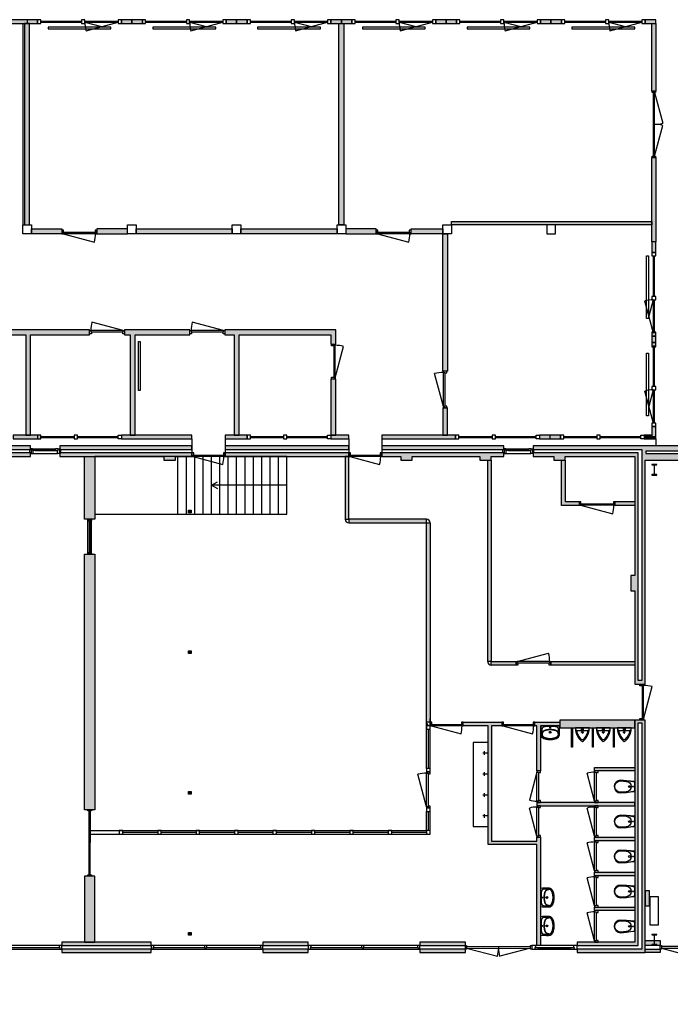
# Model space of a CAD drawing. Header units: millimetres. Extents: x 13543 to 67098, y 53113 to 81493.
# Tile 2 of 3: x 36751 to 55382, y 53113 to 81293. Entities that reach past the tile are written whole.
import ezdxf

# ---------------------------------------------------------------- set-up
doc = ezdxf.new("R2010")
doc.units = ezdxf.units.MM
doc.header["$LTSCALE"] = 100
for name, color, linetype in [('AA21----_BUITENWAND', 252, 'Continuous'), ('AA22----_BINNENWAND', 254, 'Continuous'), ('AL21----_BUITENWAND', 3, 'Continuous'), ('AL22----_BINNENWAND', 2, 'Continuous'), ('AL24----_TRAPPEN', 7, 'Continuous'), ('AL28----_KONSTRUKTIE', 3, 'Continuous'), ('AL31----_BUITENKOZIJNEN', 1, 'Continuous'), ('AL32----_BINNENKOZIJNEN', 1, 'Continuous'), ('AL51----_RADIATOREN', 8, 'Continuous'), ('AL74----_SANITAIR', 7, 'Continuous')]:
    doc.layers.add(name, color=color, linetype=linetype)

# ---------------------------------------------------------------- blocks, each defined once
blk = doc.blocks.new('IPE 300')
at = {"layer": 'AL28----_KONSTRUKTIE'}
h = blk.add_hatch(color=7, dxfattribs=at)
h.dxf.hatch_style = 1
h.paths.add_polyline_path([(75, -150), (75, -139.3), (18.55, -139.3, -0.41421356), (3.55, -124.3), (3.55, 124.3, -0.41421356), (18.55, 139.3), (75, 139.3), (75, 150), (-75, 150), (-75, 139.3), (-18.55, 139.3, -0.41421356), (-3.55, 124.3), (-3.55, -124.3, -0.41421356), (-18.55, -139.3), (-75, -139.3), (-75, -150)])
blk.add_lwpolyline([(-75, 150), (-75, 139.3), (-18.55, 139.3, -0.41421356), (-3.55, 124.3), (-3.55, -124.3, -0.41421356), (-18.55, -139.3), (-75, -139.3), (-75, -150), (75, -150), (75, -139.3), (18.55, -139.3, -0.41421356), (3.55, -124.3), (3.55, 124.3, -0.41421356), (18.55, 139.3), (75, 139.3), (75, 150)], format="xyb", close=True, dxfattribs=at)
blk = doc.blocks.new('*U3')
at = {"layer": 'AL31----_BUITENKOZIJNEN'}
for points in [[(-1900, 50), (-1865, 50), (-1865, -50), (-1900, -50)], [(-1865, 21), (-1865, -21), (-35, -21), (-35, 19)], [(-35, 50), (0, 50), (0, -50), (-35, -50)]]:
    blk.add_lwpolyline(points, close=True, dxfattribs=at)
for points in [[(-950, 21), (-950, -21)], [(-1865, -21), (-981, -257)], [(-35, -19), (-918, -257)]]:
    blk.add_lwpolyline(points, dxfattribs=at)
for centre, start, end in [((-1865, -21), 345.0001, 0.0004), ((-35, -19), 180.1293, 195.1295)]:
    blk.add_arc(centre, 915, start, end, dxfattribs=at)
blk = doc.blocks.new('*U2')
at = {"layer": 'AL31----_BUITENKOZIJNEN'}
for points in [[(-1900, 50), (-1865, 50), (-1865, -50), (-1900, -50)], [(-1865, 21), (-1865, -21), (-35, -21), (-35, 19)], [(-35, 50), (0, 50), (0, -50), (-35, -50)]]:
    blk.add_lwpolyline(points, close=True, dxfattribs=at)
for points in [[(-1865, 21), (-981, 257)], [(-950, 21), (-950, -21)], [(-35, 19), (-918, 257)]]:
    blk.add_lwpolyline(points, dxfattribs=at)
for centre, start, end in [((-1865, 21), 359.9996, 14.9999), ((-35, 19), 164.8705, 179.8707)]:
    blk.add_arc(centre, 915, start, end, dxfattribs=at)
blk = doc.blocks.new('*U5')
at = {"layer": 'AL31----_BUITENKOZIJNEN'}
for points in [[(-2000, 50), (-1965, 50), (-1965, -50), (-2000, -50)], [(-1965, 21), (-1965, -21), (-35, -21), (-35, 21)], [(-35, 50), (0, 50), (0, -50), (-35, -50)]]:
    blk.add_lwpolyline(points, close=True, dxfattribs=at)
for points in [[(-1000, 21), (-1000, -21)], [(-1965, -21), (-1033, -270)], [(-35, -21), (-967, -270)]]:
    blk.add_lwpolyline(points, dxfattribs=at)
for centre, start, end in [((-1965, -21), 345, 0.0007), ((-35, -21), 179.9993, 195)]:
    blk.add_arc(centre, 965, start, end, dxfattribs=at)
blk = doc.blocks.new('*U9')
at = {"layer": 'AL32----_BINNENKOZIJNEN'}
blk.add_lwpolyline([(-35, 50), (-962, 298)], dxfattribs=at)
for points in [[(-1030, 50), (-995, 50), (-995, 9), (-980, 9), (-980, -50), (-1030, -50)], [(-995, 9), (-35, 9), (-35, 50), (-995, 50)], [(-50, -50), (-50, 9), (-35, 9), (-35, 50), (0, 50), (0, -50)]]:
    blk.add_lwpolyline(points, close=True, dxfattribs=at)
blk.add_arc((-35, 50), 960, 165, 180, dxfattribs=at)
blk = doc.blocks.new('*U25')
at = {"layer": 'AL32----_BINNENKOZIJNEN'}
for points in [[(-1000, -50), (-965, -50), (-965, -9), (-950, -9), (-950, 50), (-1000, 50)], [(-50, 50), (-50, -9), (-35, -9), (-35, -50), (0, -50), (0, 50)], [(-965, -9), (-35, -9), (-35, -50), (-965, -50)]]:
    blk.add_lwpolyline(points, close=True, dxfattribs=at)
blk.add_lwpolyline([(-965, -50), (-67, -291)], dxfattribs=at)
blk.add_arc((-965, -50), 930, 345, 0, dxfattribs=at)
blk = doc.blocks.new('*U23')
at = {"layer": 'AL32----_BINNENKOZIJNEN'}
blk.add_lwpolyline([(-35, 50), (-933, 291)], dxfattribs=at)
for points in [[(-1000, 50), (-965, 50), (-965, 9), (-950, 9), (-950, -50), (-1000, -50)], [(-965, 9), (-35, 9), (-35, 50), (-965, 50)], [(-50, -50), (-50, 9), (-35, 9), (-35, 50), (0, 50), (0, -50)]]:
    blk.add_lwpolyline(points, close=True, dxfattribs=at)
blk.add_arc((-35, 50), 930, 165, 180, dxfattribs=at)
blk = doc.blocks.new('*U24')
at = {"layer": 'AL32----_BINNENKOZIJNEN'}
blk.add_lwpolyline([(-965, 50), (-67, 291)], dxfattribs=at)
for points in [[(-1000, 50), (-965, 50), (-965, 9), (-950, 9), (-950, -50), (-1000, -50)], [(-965, 9), (-35, 9), (-35, 50), (-965, 50)], [(-50, -50), (-50, 9), (-35, 9), (-35, 50), (0, 50), (0, -50)]]:
    blk.add_lwpolyline(points, close=True, dxfattribs=at)
blk.add_arc((-965, 50), 930, 0, 15, dxfattribs=at)
blk = doc.blocks.new('*U21')
at = {"layer": 'AL32----_BINNENKOZIJNEN'}
for points in [[(-1050, -50), (-1015, -50), (-1015, -9), (-1000, -9), (-1000, 50), (-1050, 50)], [(-50, 50), (-50, -9), (-35, -9), (-35, -50), (0, -50), (0, 50)], [(-1015, -9), (-35, -9), (-35, -50), (-1015, -50)]]:
    blk.add_lwpolyline(points, close=True, dxfattribs=at)
blk.add_lwpolyline([(-35, -50), (-982, -304)], dxfattribs=at)
blk.add_arc((-35, -50), 980, 179.9962, 195, dxfattribs=at)
blk = doc.blocks.new('*U26')
at = {"layer": 'AL32----_BINNENKOZIJNEN'}
for points in [[(-1000, -50), (-965, -50), (-965, -9), (-950, -9), (-950, 50), (-1000, 50)], [(-1000, 50), (-965, 50), (-965, 9), (-950, 9), (-950, -50), (-1000, -50)], [(-965, 9), (-35, 9), (-35, 50), (-965, 50)], [(-50, 50), (-50, -9), (-35, -9), (-35, -50), (0, -50), (0, 50)], [(-50, -50), (-50, 9), (-35, 9), (-35, 50), (0, 50), (0, -50)], [(-965, -9), (-35, -9), (-35, -50), (-965, -50)]]:
    blk.add_lwpolyline(points, close=True, dxfattribs=at)
blk = doc.blocks.new('*U27')
at = {"layer": 'AL32----_BINNENKOZIJNEN'}
for points in [[(-1900, 50), (-1865, 50), (-1865, -50), (-1900, -50)], [(-1865, 21), (-1865, -21), (-35, -21), (-35, 19)], [(-35, 50), (0, 50), (0, -50), (-35, -50)]]:
    blk.add_lwpolyline(points, close=True, dxfattribs=at)
blk.add_lwpolyline([(-950, 21), (-950, -21)], dxfattribs=at)
blk = doc.blocks.new('*U17')
at = {"layer": 'AL32----_BINNENKOZIJNEN'}
for points in [[(-950, -50), (-915, -50), (-915, -9), (-900, -9), (-900, 50), (-950, 50)], [(-50, 50), (-50, -9), (-35, -9), (-35, -50), (0, -50), (0, 50)], [(-915, -9), (-35, -9), (-35, -50), (-915, -50)]]:
    blk.add_lwpolyline(points, close=True, dxfattribs=at)
blk.add_lwpolyline([(-915, -50), (-65, -278)], dxfattribs=at)
blk.add_arc((-915, -50), 880, 345, 359.9987, dxfattribs=at)
blk = doc.blocks.new('*U12')
at = {"layer": 'AL32----_BINNENKOZIJNEN'}
for points in [[(-1030, -50), (-995, -50), (-995, -9), (-980, -9), (-980, 50), (-1030, 50)], [(-50, 50), (-50, -9), (-35, -9), (-35, -50), (0, -50), (0, 50)], [(-995, -9), (-35, -9), (-35, -50), (-995, -50)]]:
    blk.add_lwpolyline(points, close=True, dxfattribs=at)
blk.add_lwpolyline([(-995, -50), (-68, -298)], dxfattribs=at)
blk.add_arc((-995, -50), 960, 345, 0, dxfattribs=at)
blk = doc.blocks.new('*U19')
at = {"layer": 'AL32----_BINNENKOZIJNEN'}
for points in [[(-900, -50), (-865, -50), (-865, -9), (-850, -9), (-850, 50), (-900, 50)], [(-50, 50), (-50, -9), (-35, -9), (-35, -50), (0, -50), (0, 50)], [(-865, -9), (-35, -9), (-35, -50), (-865, -50)]]:
    blk.add_lwpolyline(points, close=True, dxfattribs=at)
blk.add_lwpolyline([(-865, -50), (-63, -265)], dxfattribs=at)
blk.add_arc((-865, -50), 830, 345, 0, dxfattribs=at)
blk = doc.blocks.new('*U28')
at = {"layer": 'AL32----_BINNENKOZIJNEN'}
for points in [[(-900, -50), (-865, -50), (-865, -9), (-850, -9), (-850, 50), (-900, 50)], [(-50, 50), (-50, -9), (-35, -9), (-35, -50), (0, -50), (0, 50)], [(-865, -9), (-35, -9), (-35, -50), (-865, -50)]]:
    blk.add_lwpolyline(points, close=True, dxfattribs=at)
blk.add_lwpolyline([(-35, -50), (-837, -265)], dxfattribs=at)
blk.add_arc((-35, -50), 830, 180, 195, dxfattribs=at)
blk = doc.blocks.new('*U39')
at = {"layer": 'AA21----_BUITENWAND'}
h = blk.add_hatch(color=256, dxfattribs=at)
h.paths.add_polyline_path([(-300, 55), (-300, -55), (0, -55), (0, 55)])
h.paths.add_polyline_path([(-3000, 55), (-3000, -55), (-2700, -55), (-2700, 55)])
at = {"layer": 'AL21----_BUITENWAND'}
for points in [[(-3000, 55), (-3000, -55), (-2700, -55), (-2700, 55)], [(-300, 55), (-300, -55), (0, -55), (0, 55)]]:
    blk.add_lwpolyline(points, close=True, dxfattribs=at)
at = {"layer": 'AL31----_BUITENKOZIJNEN'}
for points in [[(-2700, 55), (-2700, -55), (-2605, -55), (-2605, 55)], [(-1440, 55), (-1440, -55), (-1345, -55), (-1345, 55)], [(-395, 55), (-395, -55), (-300, -55), (-300, 55)]]:
    blk.add_lwpolyline(points, close=True, dxfattribs=at)
for points in [[(-2605, 15), (-1655, 15)], [(-1655, 15), (-1560, 15)], [(-1560, 15), (-1440, 15)], [(-1345, 15), (-395, 15)], [(-2605, -15), (-1655, -15)], [(-1655, -15), (-1560, -15)], [(-1560, -15), (-1440, -15)], [(-1345, -15), (-395, -15)], [(-1345, -15), (-870, -142)], [(-1313, -261), (-395, -15)]]:
    blk.add_lwpolyline(points, dxfattribs=at)
blk.add_arc((-395, -15), 950, 180, 195, dxfattribs=at)
blk = doc.blocks.new('WC 17 (R)')
at = {"layer": 'AL74----_SANITAIR'}
for points in [[(407, 182), (232, 169), (0, 125), (0, -125), (232, -169), (408, -182, 0.999913)], [(62, 0, -1), (37, 0, -1)], [(250, 150), (407, 162, -1), (407, -162), (250, -150, -1)], [(175, 0, -1), (125, 0, -1)]]:
    blk.add_lwpolyline(points, format="xyb", close=True, dxfattribs=at)
for points in [[(0, 125), (0, 150), (232, 169)], [(0, -125), (0, -150), (232, -169)]]:
    blk.add_lwpolyline(points, dxfattribs=at)
blk = doc.blocks.new('WT 04 (R)')
at = {"color": 3}
for centre, radius, start, end in [((266, 164), 136, 44.6333, 93.716), ((257, 300), 1.091783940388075e-11, 92.5317, 90.2017)]:
    blk.add_arc(centre, radius, start, end, dxfattribs=at)
at = {"layer": 'AL74----_SANITAIR'}
for points in [[(257, 300, 0.030203), (0, 289), (0, -289, 0.030203), (257, -300, 0.217499), (363, -260, 0.107077), (423, -127, 0.043293), (438, -11), (438, 11, 0.043293), (423, 127, 0.107077), (363, 260, 0.217499)], [(72, 0, -1), (41, 0, -1)], [(233, 0, -1), (176, 0, -1)], [(227, 0, -1), (182, 0, -1)]]:
    blk.add_lwpolyline(points, format="xyb", close=True, dxfattribs=at)
for points in [[(119, 20), (120, 34), (121, 47), (122, 58), (123, 68), (124, 76), (125, 84), (126, 91), (127, 98), (128, 104), (129, 111), (130, 116), (131, 122), (132, 127), (133, 132), (134, 138), (136, 143), (137, 147), (139, 152), (140, 157), (142, 162), (143, 166), (145, 171), (146, 175), (148, 180), (150, 184), (152, 188), (154, 192), (156, 196), (158, 200), (160, 204), (163, 208), (166, 211), (169, 215), (172, 218), (175, 221), (178, 224), (181, 227), (185, 230), (188, 233), (192, 235), (195, 238), (199, 240), (203, 242), (206, 245), (211, 247), (215, 248), (220, 250), (225, 252), (230, 254), (236, 256), (243, 257), (251, 259), (259, 260), (269, 261), (279, 263), (277, 263), (272, 264), (267, 264), (261, 265), (255, 265), (249, 266), (242, 266), (235, 267), (227, 267), (219, 267), (211, 267), (203, 267), (195, 267), (187, 268), (180, 267), (172, 267), (164, 267), (157, 267), (150, 267), (143, 267), (137, 267), (130, 266), (125, 266), (119, 266), (115, 266), (110, 265), (106, 265), (102, 265), (98, 264), (94, 263), (91, 263), (88, 262), (84, 261), (81, 260), (79, 258), (76, 257), (73, 255), (70, 254), (67, 252), (65, 250), (62, 248), (59, 245), (57, 243), (54, 240), (52, 238), (49, 235), (47, 232), (44, 228), (42, 225), (40, 221), (38, 217), (36, 213), (35, 209), (33, 204), (31, 200), (30, 195), (29, 190), (28, 184), (27, 179), (26, 172), (25, 166), (24, 159), (23, 151), (22, 143), (22, 135), (21, 126), (21, 117), (20, 108), (20, 98), (20, 88), (20, 78), (20, 68), (19, 58), (19, 48), (19, 39), (19, 31), (19, 23), (19, 17), (19, 12), (19, 9), (19, 6), (19, 2), (19, -1), (19, -12), (19, -24), (20, -37), (20, -50), (20, -64), (20, -77), (21, -89), (21, -101), (22, -112), (22, -122), (23, -131), (23, -140), (24, -148), (25, -155), (26, -162), (27, -169), (28, -175), (29, -181), (30, -186), (31, -191), (33, -196), (34, -201), (36, -205), (38, -209), (40, -213), (42, -217), (44, -221), (46, -224), (48, -228), (51, -231), (53, -234), (56, -237), (58, -239), (61, -242), (64, -244), (66, -246), (69, -248), (72, -250), (75, -251), (77, -253), (80, -254), (83, -256), (86, -257), (89, -258), (92, -259), (96, -259), (99, -260), (103, -260), (107, -261), (112, -261), (116, -262), (121, -262), (126, -262), (132, -262), (138, -262), (145, -262), (151, -263), (158, -263), (166, -263), (173, -263), (181, -263), (189, -263), (197, -263), (205, -263), (213, -262), (221, -262), (229, -262), (236, -262), (243, -261), (250, -261), (257, -260), (263, -260), (268, -259), (273, -258), (278, -258), (281, -257), (271, -256), (261, -255), (252, -254), (244, -252), (238, -251), (232, -249), (226, -247), (221, -245), (216, -244), (212, -242), (208, -240), (204, -238), (200, -235), (197, -233), (193, -231), (190, -228), (186, -226), (183, -223), (179, -220), (176, -217), (173, -214), (170, -210), (167, -207), (164, -203), (162, -200), (159, -196), (157, -192), (155, -188), (153, -184), (151, -179), (149, -175), (147, -171), (146, -166), (144, -162), (143, -157), (141, -153), (139, -148), (138, -143), (137, -138), (135, -133), (134, -128), (133, -123), (132, -118), (131, -112), (129, -106), (128, -100), (127, -94), (126, -87), (125, -80), (124, -72), (123, -63), (122, -54), (121, -43), (120, -30), (119, -16), (118, 2)], [(401, -31), (402, -25), (402, -19), (402, -12), (402, -5), (402, 3), (402, 11), (402, 18), (402, 25), (401, 31), (401, 37), (401, 44), (400, 50), (399, 56), (399, 61), (398, 67), (397, 73), (396, 79), (394, 85), (393, 91), (392, 96), (391, 102), (389, 108), (388, 113), (387, 119), (386, 125), (384, 130), (383, 136), (381, 141), (380, 146), (378, 152), (376, 157), (374, 162), (372, 168), (370, 173), (368, 178), (365, 183), (363, 188), (361, 194), (358, 199), (356, 204), (353, 208), (350, 213), (347, 218), (344, 222), (341, 226), (338, 230), (335, 234), (332, 237), (329, 240), (326, 243), (323, 245), (319, 248), (316, 250), (313, 252), (310, 253), (307, 255), (304, 256), (300, 258), (297, 259), (293, 260), (290, 261), (286, 261), (281, 262), (279, 263), (269, 261), (259, 260), (251, 259), (243, 257), (236, 256), (230, 254), (225, 252), (220, 250), (215, 248), (211, 247), (206, 245), (203, 242), (199, 240), (195, 238), (192, 235), (188, 233), (185, 230), (181, 227), (178, 224), (175, 221), (172, 218), (169, 215), (166, 211), (163, 208), (160, 204), (158, 200), (156, 196), (154, 192), (152, 188), (150, 184), (148, 180), (146, 175), (145, 171), (143, 166), (142, 162), (140, 157), (139, 152), (137, 147), (136, 143), (134, 138), (133, 132), (132, 127), (131, 122), (130, 116), (129, 111), (128, 104), (127, 98), (126, 91), (125, 84), (124, 76), (123, 68), (122, 58), (121, 47), (120, 34), (119, 20), (118, 2), (119, -16), (120, -30), (121, -43), (122, -54), (123, -63), (124, -72), (125, -80), (126, -87), (127, -94), (128, -100), (129, -106), (131, -112), (132, -118), (133, -123), (134, -128), (135, -133), (137, -138), (138, -143), (139, -148), (141, -153), (143, -157), (144, -162), (146, -166), (147, -171), (149, -175), (151, -179), (153, -184), (155, -188), (157, -192), (159, -196), (162, -200), (164, -203), (167, -207), (170, -210), (173, -214), (176, -217), (179, -220), (183, -223), (186, -226), (190, -228), (193, -231), (197, -233), (200, -235), (204, -238), (208, -240), (212, -242), (216, -244), (221, -245), (226, -247), (232, -249), (238, -251), (244, -252), (252, -254), (261, -255), (271, -256), (281, -257), (283, -257), (287, -256), (291, -255), (295, -254), (299, -253), (302, -252), (305, -251), (308, -250), (312, -248), (315, -246), (318, -244), (321, -242), (324, -240), (327, -237), (330, -234), (334, -231), (337, -228), (340, -224), (343, -221), (346, -216), (349, -212), (351, -208), (354, -203), (357, -198), (359, -193), (362, -188), (364, -183), (367, -178), (369, -172), (371, -167), (373, -162), (375, -157), (377, -151), (379, -146), (380, -141), (382, -135), (384, -130), (385, -124), (386, -119), (388, -113), (389, -108), (390, -102), (391, -96), (393, -91), (394, -85), (395, -79), (396, -73), (397, -67), (398, -61), (399, -55), (400, -50), (400, -44), (401, -38)]]:
    blk.add_lwpolyline(points, close=True, dxfattribs=at)
blk = doc.blocks.new('Urinoir (R)')
at = {"layer": 'AL74----_SANITAIR'}
for points in [[(75, 194, 0.03766), (0, 200), (0, -200, 0.03766), (75, -194), (75, -156)], [(16, -4, 0.414217), (16, 4, -1.000347), (34, 21, 0.413172), (41, 21, -1.00056), (59, 4, 0.413679), (59, -4, -1.000343), (41, -21, 0.413712), (34, -21, -1.000003)], [(25, 0, -1), (50, 0, -1)], [(32, 0, -1), (42, 0, -1)], [(373, -33, 0.381928), (373, 33, 0.174395), (75, 194), (75, 156, -0.147779), (331, 20, -0.511086), (331, -20, -0.147779), (75, -156), (75, -194, 0.174393)], [(105, 0, 1), (95, 0, 1)], [(120, 25, 1), (130, 25, 1)], [(120, 0, 1), (130, 0, 1)], [(155, 0, 1), (145, 0, 1)], [(130, -25, 1), (120, -25, 1)]]:
    blk.add_lwpolyline(points, format="xyb", close=True, dxfattribs=at)
blk = doc.blocks.new('*U11')
at = {"layer": 'AL32----_BINNENKOZIJNEN'}
for points in [[(-1030, -50), (-995, -50), (-995, -9), (-980, -9), (-980, 50), (-1030, 50)], [(-50, 50), (-50, -9), (-35, -9), (-35, -50), (0, -50), (0, 50)], [(-995, -9), (-35, -9), (-35, -50), (-995, -50)]]:
    blk.add_lwpolyline(points, close=True, dxfattribs=at)
blk.add_lwpolyline([(-35, -50), (-962, -298)], dxfattribs=at)
blk.add_arc((-35, -50), 960, 180, 195, dxfattribs=at)

msp = doc.modelspace()

# ---------------------------------------------------------------- hatches: boundary and pattern name
at = {"layer": 'AA21----_BUITENWAND'}
h = msp.add_hatch(color=256, dxfattribs=at)
h.paths.add_polyline_path([(54853, 81183), (54963, 81183), (54963, 79248), (54853, 79248)])
h.paths.add_polyline_path([(54853, 77348), (54963, 77348), (54963, 74933), (54853, 74933)])
h.paths.add_polyline_path([(36413, 81293), (36413, 81183), (37263, 81183), (37263, 81293)])
h.paths.add_polyline_path([(33633, 81293), (33633, 81183), (34513, 81183), (34513, 81293)])
h.paths.add_polyline_path([(15963, 79248), (16073, 79248), (16073, 81183), (15963, 81183)])
h.paths.add_polyline_path([(15963, 77348), (16068, 77348), (16073, 75100), (15963, 75100)])
h = msp.add_hatch(color=256, dxfattribs=at)
h.paths.add_polyline_path([(47123, 68893), (47123, 68793), (47663, 68793), (47663, 68683), (47993, 68683), (47993, 68793), (49923, 68793), (49923, 68683), (50253, 68683), (50253, 68793), (50613, 68793), (50613, 68893)])
h.paths.add_polyline_path([(47123, 69093), (47123, 68993), (50613, 68993), (50613, 69093)])
h.paths.add_polyline_path([(42633, 69093), (42633, 68993), (46173, 68993), (46173, 69093)])
h.paths.add_polyline_path([(42633, 68893), (42633, 68793), (46173, 68793), (46173, 68893)])
h.paths.add_polyline_path([(37903, 69093), (37903, 68993), (41683, 68993), (41683, 69093)])
h.paths.add_polyline_path([(37903, 68893), (37903, 68793), (40883, 68793), (40883, 68683), (41213, 68683), (41213, 68793), (41683, 68793), (41683, 68893)])
h.paths.add_polyline_path([(30893, 68893), (30893, 68793), (31493, 68793), (31493, 68683), (31823, 68683), (31823, 68793), (33938, 68793), (33938, 68683), (34268, 68683), (34268, 68793), (36173, 68793), (36173, 68683), (36503, 68683), (36503, 68793), (37063, 68793), (37063, 68893)])
h.paths.add_polyline_path([(30893, 69093), (30893, 68993), (37063, 68993), (37063, 69093)])
h.paths.add_polyline_path([(26593, 68893), (26593, 68793), (26993, 68793), (26993, 68683), (27323, 68683), (27323, 68793), (29843, 68793), (29843, 68893)])
h.paths.add_polyline_path([(26593, 69093), (26593, 68993), (29734, 68993), (29734, 69093)])
h.paths.add_polyline_path([(22093, 68893), (22093, 68793), (22473, 68793), (22473, 68683), (22803, 68683), (22803, 68793), (24733, 68793), (24733, 68683), (25063, 68683), (25063, 68793), (25753, 68793), (25753, 68893)])
h.paths.add_polyline_path([(22093, 69093), (22093, 68993), (25753, 68993), (25753, 69093)])
h.paths.add_polyline_path([(21253, 68893), (21253, 68793), (20543, 68793), (20543, 68683), (20213, 68683), (20213, 68793), (18373, 68793), (18373, 68683), (18053, 68683), (18053, 68793), (17593, 68793), (17593, 68893)])
h.paths.add_polyline_path([(17593, 69093), (17593, 68993), (21253, 68993), (21253, 69093)])
h.paths.add_polyline_path([(16593, 68893), (16593, 68793), (16133, 68793), (16133, 68683), (15813, 68683), (15813, 68793), (13843, 68793), (13843, 61135), (13743, 61135), (13743, 68893)], flags=17)
h.paths.add_polyline_path([(16593, 69093), (16593, 68993), (13643, 68993), (13643, 61135), (13543, 61135), (13543, 69093)])
h.paths.add_polyline_path([(13743, 60295), (13843, 60295), (13843, 59513), (13953, 59513), (13953, 59193), (13843, 59193), (13843, 54893), (15493, 54893), (15493, 54793), (13743, 54793)], flags=17)
h.paths.add_polyline_path([(13543, 60295), (13643, 60295), (13643, 54693), (15493, 54693), (15493, 54593), (13543, 54593)])
h.paths.add_polyline_path([(18693, 54693), (18693, 54593), (19993, 54593), (19993, 54693)])
h.paths.add_polyline_path([(18693, 54793), (18693, 54893), (19993, 54893), (19993, 54793)])
h.paths.add_polyline_path([(23193, 54793), (23193, 54893), (24493, 54893), (24493, 54793)])
h.paths.add_polyline_path([(23193, 54693), (23193, 54593), (24493, 54593), (24493, 54693)])
h.paths.add_polyline_path([(30253, 54693), (30253, 54593), (27693, 54593), (27693, 54693)])
h.paths.add_polyline_path([(30253, 54893), (27693, 54893), (27693, 54793), (30253, 54793)])
h.paths.add_polyline_path([(33453, 54693), (33453, 54593), (34753, 54593), (34753, 54693)])
h.paths.add_polyline_path([(33453, 54893), (33453, 54793), (34753, 54793), (34753, 54893)])
h.paths.add_polyline_path([(37953, 54893), (37953, 54793), (40513, 54793), (40513, 54893)])
h.paths.add_polyline_path([(37953, 54693), (37953, 54593), (40513, 54593), (40513, 54693)])
h.paths.add_polyline_path([(43713, 54693), (43713, 54593), (45013, 54593), (45013, 54693)])
h.paths.add_polyline_path([(43713, 54893), (43713, 54793), (45013, 54793), (45013, 54893)])
h.paths.add_polyline_path([(48213, 54693), (48213, 54593), (49513, 54593), (49513, 54693)])
h.paths.add_polyline_path([(48213, 54893), (48213, 54793), (49513, 54793), (49513, 54893)])
h.paths.add_polyline_path([(52713, 54593), (54663, 54593), (54663, 61243), (54363, 61243), (54363, 54893), (52713, 54893), (52713, 54793), (54463, 54793), (54463, 61166), (54563, 61166), (54563, 54693), (52713, 54693)])
h.paths.add_polyline_path([(57091, 54593), (57091, 54693), (62210, 54693), (62204, 54593)])
h.paths.add_polyline_path([(57091, 54936), (62226, 54936), (62217, 54793), (57091, 54793)])
h.paths.add_polyline_path([(54663, 54936), (55091, 54936), (55091, 54793), (54663, 54793)])
h.paths.add_polyline_path([(54663, 54693), (55091, 54693), (55091, 54593), (54663, 54593)])
h.paths.add_polyline_path([(62312, 53121), (62442, 53113), (62625, 56025), (62495, 56033)])
h.paths.add_polyline_path([(62295, 56035), (62394, 56029), (62213, 53137), (62113, 53143)])
h.paths.add_polyline_path([(63823, 70505), (63814, 70369), (63525, 70387), (62694, 57132), (62564, 57140), (63403, 70531)])
h.paths.add_polyline_path([(65490, 70594), (63216, 70737), (62365, 57163), (62465, 57157), (63310, 70638), (65484, 70501)])
h = msp.add_hatch(color=256, dxfattribs=at)
h.paths.add_polyline_path([(18663, 69403), (18663, 69293), (22263, 69293), (22263, 69403)])
h.paths.add_polyline_path([(24663, 69403), (29734, 69403), (29734, 69293), (24663, 69293)])
h.paths.add_polyline_path([(30893, 69403), (30893, 69293), (31263, 69293), (31263, 69403)])
h.paths.add_polyline_path([(33663, 69403), (33663, 69293), (34263, 69293), (34263, 69403)])
h.paths.add_polyline_path([(36568, 69403), (36568, 69293), (37358, 69293), (37358, 69403)])
h.paths.add_polyline_path([(39663, 69403), (39663, 69293), (41683, 69293), (41683, 69403)])
h.paths.add_polyline_path([(42633, 69403), (42633, 69293), (43263, 69293), (43263, 69403)])
h.paths.add_polyline_path([(45663, 69403), (45663, 69293), (46173, 69293), (46173, 69403)])
h.paths.add_polyline_path([(47123, 69403), (47123, 69293), (49233, 69293), (49233, 69403)])
h.paths.add_polyline_path([(51633, 69403), (51633, 69293), (52233, 69293), (52233, 69403)])
h = msp.add_hatch(color=256, dxfattribs=at)
h.paths.add_polyline_path([(54683, 68945), (54683, 68878), (63084, 68878), (63084, 68945)], flags=16)
h.paths.add_polyline_path([(51453, 68893), (51453, 68793), (52043, 68793), (52043, 68683), (52373, 68683), (52373, 68793), (54363, 68793), (54363, 65383), (54253, 65383), (54253, 64943), (54363, 64943), (54363, 62273), (54663, 62273), (54663, 68683), (63087, 68683), (63113, 69093), (51453, 69093), (51453, 68993), (54563, 68993), (54563, 62383), (54463, 62383), (54463, 68893)])
at = {"layer": 'AA22----_BINNENWAND'}
h = msp.add_hatch(color=256, dxfattribs=at)
h.paths.add_polyline_path([(45893, 81183), (46033, 81183), (46033, 75418), (45893, 75418)])
h.paths.add_polyline_path([(46088, 75308), (46088, 75168), (46958, 75168), (46958, 75308)])
h.paths.add_polyline_path([(48863, 75308), (48863, 75168), (47958, 75168), (47958, 75308)])
h.paths.add_polyline_path([(45838, 75308), (45838, 75168), (43088, 75168), (43088, 75308)])
h.paths.add_polyline_path([(42838, 75308), (42838, 75168), (40088, 75168), (40088, 75308)])
h.paths.add_polyline_path([(39838, 75308), (38958, 75308), (38958, 75168), (39838, 75168)])
h.paths.add_polyline_path([(37958, 75308), (37958, 75168), (37088, 75168), (37088, 75308)])
h.paths.add_polyline_path([(36893, 75418), (37033, 75418), (37033, 81183), (36893, 81183)])
h.paths.add_polyline_path([(33893, 81183), (34033, 81183), (34033, 75418), (33893, 75418)])
h.paths.add_polyline_path([(49113, 75418), (49113, 75518), (54853, 75518), (54853, 75418)])
h.paths.add_polyline_path([(48863, 75168), (49003, 75168), (49003, 71233), (48863, 71233)])
h.paths.add_polyline_path([(42893, 69403), (43033, 69403), (43033, 72278), (45663, 72278), (45663, 72008), (45803, 72008), (45803, 72418), (42623, 72418), (42623, 72278), (42893, 72278)])
h.paths.add_polyline_path([(45663, 69403), (45803, 69403), (45803, 71008), (45663, 71008)], flags=17)
h.paths.add_polyline_path([(39913, 69403), (40053, 69403), (40053, 72278), (41623, 72278), (41623, 72418), (39753, 72418), (39753, 72278), (39913, 72278)])
h.paths.add_polyline_path([(36923, 69403), (37063, 69403), (37063, 72278), (38753, 72278), (38753, 72418), (32063, 72418), (32063, 72278), (36923, 72278)])
h.paths.add_polyline_path([(31033, 69403), (30893, 69403), (30893, 72418), (31063, 72418), (31063, 72278), (31033, 72278)])
h.paths.add_polyline_path([(31088, 75308), (31088, 75168), (33838, 75168), (33838, 75308)])
h.paths.add_polyline_path([(30838, 75308), (30838, 75168), (28088, 75168), (28088, 75308)])
h.paths.add_polyline_path([(24893, 81183), (25033, 81183), (25033, 75308), (25903, 75308), (25903, 75168), (24622, 75168), (24622, 75308), (24893, 75308)])
h.paths.add_polyline_path([(26903, 75308), (26903, 75168), (27838, 75168), (27838, 75308)])
h.paths.add_polyline_path([(22088, 75308), (22088, 75168), (23622, 75168), (23622, 75308)], flags=17)
h.paths.add_polyline_path([(16073, 75308), (16073, 75168), (18838, 75168), (18838, 75308)])
h.paths.add_polyline_path([(23143, 75168), (23283, 75168), (23283, 73418), (23143, 73418)], flags=17)
h.paths.add_polyline_path([(23143, 69403), (23283, 69403), (23283, 70653), (23518, 70653), (23518, 70793), (23283, 70793), (23283, 72418), (23143, 72418)], flags=17)
h.paths.add_polyline_path([(23283, 69453), (23283, 69403), (24893, 69403), (24893, 69453)], flags=17)
h.paths.add_polyline_path([(31493, 68683), (31593, 68683), (31593, 66883), (31493, 66883)])
h.paths.add_polyline_path([(30883, 66883), (30883, 66783), (31493, 66783), (31493, 66883)])
h.paths.add_polyline_path([(26998, 62903), (26998, 62793), (29293, 62793), (29293, 62715), (29393, 62715), (29393, 66783), (29933, 66783), (29933, 66883), (29393, 66883), (29393, 67603), (29293, 67603), (29293, 62903)])
h.paths.add_polyline_path([(19773, 54893), (19993, 54893), (19993, 59382), (24383, 59382), (24383, 58392), (24493, 58392), (24493, 60594), (24383, 60594), (24383, 59492), (19993, 59492), (19993, 62793), (24383, 62793), (24383, 61624), (24493, 61624), (24493, 62793), (25098, 62793), (25098, 62903), (19773, 62903)], flags=17)
h.paths.add_polyline_path([(29293, 54893), (29293, 60693), (27793, 60693), (27793, 60210), (27693, 60210), (27693, 60793), (29603, 60793), (29603, 54893)], flags=0)
h.paths.add_polyline_path([(29293, 57550), (27793, 57550), (27793, 57650), (29293, 57650)], flags=17)
h.paths.add_polyline_path([(27693, 59310), (27793, 59310), (27793, 58650), (27693, 58650)], flags=16)
h.paths.add_polyline_path([(29293, 59110), (27793, 59110), (27793, 59210), (29293, 59210)], flags=17)
h.paths.add_polyline_path([(24383, 54893), (24493, 54893), (24493, 57362), (24383, 57362)], flags=16)
edge = h.paths.add_edge_path()
edge.add_line((21413, 75168), (21838, 75168))
edge.add_line((21838, 75168), (21838, 75308))
edge.add_line((21838, 75308), (21413, 75308))
edge.add_line((19513, 75308), (19088, 75308))
edge.add_line((19088, 75308), (19088, 75168))
edge.add_line((19088, 75168), (19513, 75168))
edge.add_line((24893, 69403), (24893, 70653))
edge.add_line((24893, 70653), (24518, 70653))
edge.add_line((24518, 70653), (24518, 70793))
edge.add_line((24518, 70793), (25033, 70793))
edge.add_line((25033, 70793), (25033, 69403))
edge.add_line((27893, 68793), (27893, 64303))
edge.add_line((27893, 64303), (26998, 64303))
edge.add_line((24948, 64033), (24948, 68683))
edge.add_line((27693, 56190), (27693, 55980))
edge.add_line((27693, 55980), (29293, 55980))
edge.add_line((29293, 55980), (29293, 54893))
edge.add_line((29293, 54893), (29603, 54893))
edge.add_line((29603, 54893), (29603, 58440))
edge.add_line((27793, 60693), (29293, 60693))
edge.add_line((29293, 60693), (29293, 56090))
edge.add_line((29293, 56090), (27793, 56090))
edge.add_line((27793, 56090), (27793, 56190))
edge.add_line((27793, 57090), (27793, 57750))
edge.add_line((27793, 57750), (27693, 57750))
edge.add_line((27693, 57750), (27693, 57090))
h = msp.add_hatch(color=256, dxfattribs=at)
h.paths.add_polyline_path([(51663, 54793), (51563, 54793), (51563, 57683), (50163, 57683), (50163, 61083), (49453, 61083), (49453, 61183), (50553, 61183), (50553, 61083), (50263, 61083), (50263, 57783), (51563, 57783), (51563, 57893), (51663, 57893)])
h.paths.add_polyline_path([(54363, 58893), (51563, 58893), (51563, 58793), (54363, 58793)])
h.paths.add_polyline_path([(54363, 57893), (54363, 57793), (53213, 57793), (53213, 57893)])
h.paths.add_polyline_path([(54363, 56893), (54363, 56793), (53213, 56793), (53213, 56893)])
h.paths.add_polyline_path([(54363, 55893), (54363, 55793), (53213, 55793), (53213, 55893)])
h.paths.add_polyline_path([(54663, 55929), (54783, 55929), (54783, 56359), (54663, 56359)])
h.paths.add_polyline_path([(54363, 59893), (54363, 59793), (53213, 59793), (53213, 59893)])
h.paths.add_polyline_path([(52218, 61183), (52218, 61083), (51663, 61083), (51663, 59793), (51563, 59793), (51563, 61083), (51503, 61083), (51503, 61183)])
h.paths.add_polyline_path([(54363, 62923), (54363, 62823), (51963, 62823), (51963, 62923)])
h.paths.add_polyline_path([(50963, 62923), (50963, 62823), (50253, 62823), (50253, 62923)])
h.paths.add_polyline_path([(50253, 62923), (50153, 62923), (50153, 68683), (50253, 68683)])
h.paths.add_polyline_path([(52263, 68683), (52373, 68683), (52373, 67503), (52772, 67503), (52772, 67393), (52263, 67393)])
h.paths.add_polyline_path([(54363, 67503), (54363, 67393), (53802, 67393), (53802, 67503)])
h.paths.add_polyline_path([(46173, 66993), (46173, 66893), (48403, 66893), (48403, 66993)])
h.paths.add_polyline_path([(48403, 66893), (48503, 66893), (48503, 61183), (48403, 61183)])
h.paths.add_polyline_path([(46073, 68793), (46073, 66993), (46173, 66993), (46173, 68793)])
h.paths.add_polyline_path([(48863, 69403), (49003, 69403), (49003, 70183), (48863, 70183)])
h.paths.add_polyline_path([(54363, 61243), (52218, 61243), (52218, 61023), (54363, 61023)])
msp.add_hatch(color=256, dxfattribs=at).paths.add_polyline_path([(54853, 69403), (54633, 69403), (54633, 69293), (54963, 69293), (54963, 69353), (54853, 69353)])
h = msp.add_hatch(color=256, dxfattribs=at)
h.paths.add_polyline_path([(38603, 68793), (38903, 68793), (38903, 66993), (38603, 66993)])
h.paths.add_polyline_path([(38603, 65993), (38903, 65993), (38903, 58683), (38603, 58683)])
h.paths.add_polyline_path([(38603, 54893), (38903, 54893), (38903, 56783), (38603, 56783)])

# ---------------------------------------------------------------- linework, layer by layer
at = {"layer": 'AL21----_BUITENWAND'}
for points in [[(36413, 81293), (36413, 81183), (37263, 81183), (37263, 81293)], [(54853, 81183), (54963, 81183), (54963, 79248), (54853, 79248)], [(54853, 77348), (54963, 77348), (54963, 74933), (54853, 74933)], [(36568, 69403), (36568, 69293), (37358, 69293), (37358, 69403)], [(39663, 69403), (39663, 69293), (41683, 69293), (41683, 69403)], [(42633, 69403), (42633, 69293), (43263, 69293), (43263, 69403)], [(45663, 69403), (45663, 69293), (46173, 69293), (46173, 69403)], [(47123, 69403), (47123, 69293), (49233, 69293), (49233, 69403)], [(51633, 69403), (51633, 69293), (52233, 69293), (52233, 69403)], [(54853, 69403), (54633, 69403), (54633, 69293), (54963, 69293), (54963, 69353), (54853, 69353)], [(30893, 69093), (30893, 68993), (37063, 68993), (37063, 69093)], [(37903, 69093), (37903, 68993), (41683, 68993), (41683, 69093)], [(42633, 69093), (42633, 68993), (46173, 68993), (46173, 69093)], [(47123, 69093), (47123, 68993), (50613, 68993), (50613, 69093)], [(51453, 68893), (51453, 68793), (52043, 68793), (52043, 68683), (52373, 68683), (52373, 68793), (54363, 68793), (54363, 65383), (54253, 65383), (54253, 64943), (54363, 64943), (54363, 62273), (54663, 62273), (54663, 68683), (63087, 68683), (63113, 69093), (51453, 69093), (51453, 68993), (54563, 68993), (54563, 62383), (54463, 62383), (54463, 68893)], [(30893, 68893), (30893, 68793), (31493, 68793), (31493, 68683), (31823, 68683), (31823, 68793), (33938, 68793), (33938, 68683), (34268, 68683), (34268, 68793), (36173, 68793), (36173, 68683), (36503, 68683), (36503, 68793), (37063, 68793), (37063, 68893)], [(37903, 68893), (37903, 68793), (40883, 68793), (40883, 68683), (41213, 68683), (41213, 68793), (41683, 68793), (41683, 68893)], [(42633, 68893), (42633, 68793), (46173, 68793), (46173, 68893)], [(47123, 68893), (47123, 68793), (47663, 68793), (47663, 68683), (47993, 68683), (47993, 68793), (49923, 68793), (49923, 68683), (50253, 68683), (50253, 68793), (50613, 68793), (50613, 68893)], [(54683, 68945), (54683, 68878), (63084, 68878), (63084, 68945)], [(52713, 54593), (54663, 54593), (54663, 61243), (54363, 61243), (54363, 54893), (52713, 54893), (52713, 54793), (54463, 54793), (54463, 61166), (54563, 61166), (54563, 54693), (52713, 54693)], [(37953, 54893), (37953, 54793), (40513, 54793), (40513, 54893)], [(37953, 54693), (37953, 54593), (40513, 54593), (40513, 54693)], [(43713, 54893), (43713, 54793), (45013, 54793), (45013, 54893)], [(43713, 54693), (43713, 54593), (45013, 54593), (45013, 54693)], [(48213, 54893), (48213, 54793), (49513, 54793), (49513, 54893)], [(48213, 54693), (48213, 54593), (49513, 54593), (49513, 54693)], [(54663, 54936), (55091, 54936), (55091, 54793), (54663, 54793)], [(54663, 54693), (55091, 54693), (55091, 54593), (54663, 54593)]]:
    msp.add_lwpolyline(points, close=True, dxfattribs=at)
for points in [[(37263, 69403), (37263, 69293)], [(51933, 69403), (51933, 69293)], [(54963, 69293), (54963, 69093)]]:
    msp.add_lwpolyline(points, dxfattribs=at)
at = {"layer": 'AL22----_BINNENWAND'}
for points in [[(36838, 81183), (36838, 75418)], [(41683, 69293), (41683, 68893)], [(42633, 69293), (42633, 68893)], [(46173, 69293), (46173, 68893)], [(47123, 69293), (47123, 68893)], [(41583, 67178), (41663, 67258)], [(41583, 67258), (41663, 67178)], [(41583, 63153), (41663, 63233)], [(41583, 63233), (41663, 63153)], [(48503, 61183), (48503, 61083)], [(41583, 59123), (41663, 59203)], [(41583, 59203), (41663, 59123)], [(48403, 58733), (48403, 58633), (48503, 58633), (48503, 58733), (48403, 58733)], [(41583, 55088), (41663, 55168)], [(41583, 55168), (41663, 55088)]]:
    msp.add_lwpolyline(points, dxfattribs=at)
for points in [[(36893, 75418), (37033, 75418), (37033, 81183), (36893, 81183)], [(45893, 81183), (46033, 81183), (46033, 75418), (45893, 75418)], [(36838, 75418), (37088, 75418), (37088, 75168), (36838, 75168)], [(37958, 75308), (37958, 75168), (37088, 75168), (37088, 75308)], [(39838, 75308), (38958, 75308), (38958, 75168), (39838, 75168)], [(39838, 75418), (40088, 75418), (40088, 75168), (39838, 75168)], [(42838, 75308), (42838, 75168), (40088, 75168), (40088, 75308)], [(42838, 75418), (43088, 75418), (43088, 75168), (42838, 75168)], [(45838, 75308), (45838, 75168), (43088, 75168), (43088, 75308)], [(45838, 75418), (46088, 75418), (46088, 75168), (45838, 75168)], [(46088, 75308), (46088, 75168), (46958, 75168), (46958, 75308)], [(48863, 75308), (48863, 75168), (47958, 75168), (47958, 75308)], [(48863, 75418), (49113, 75418), (49113, 75168), (48863, 75168)], [(49113, 75418), (49113, 75518), (54853, 75518), (54853, 75418)], [(52093, 75418), (51843, 75418), (51843, 75168), (52093, 75168)], [(48863, 75168), (49003, 75168), (49003, 71233), (48863, 71233)], [(36923, 69403), (37063, 69403), (37063, 72278), (38753, 72278), (38753, 72418), (32063, 72418), (32063, 72278), (36923, 72278)], [(39913, 69403), (40053, 69403), (40053, 72278), (41623, 72278), (41623, 72418), (39753, 72418), (39753, 72278), (39913, 72278)], [(42893, 69403), (43033, 69403), (43033, 72278), (45663, 72278), (45663, 72008), (45803, 72008), (45803, 72418), (42623, 72418), (42623, 72278), (42893, 72278)], [(45663, 69403), (45803, 69403), (45803, 71008), (45663, 71008)], [(48863, 69403), (49003, 69403), (49003, 70183), (48863, 70183)], [(38603, 68793), (38903, 68793), (38903, 66993), (38603, 66993)], [(46073, 68793), (46073, 66993), (46173, 66993), (46173, 68793)], [(50253, 62923), (50153, 62923), (50153, 68683), (50253, 68683)], [(52263, 68683), (52373, 68683), (52373, 67503), (52772, 67503), (52772, 67393), (52263, 67393)], [(54363, 67503), (54363, 67393), (53802, 67393), (53802, 67503)], [(41583, 67258), (41663, 67258), (41663, 67178), (41583, 67178)], [(46173, 66993), (46173, 66893), (48403, 66893), (48403, 66993)], [(48403, 66893), (48503, 66893), (48503, 61183), (48403, 61183)], [(38603, 65993), (38903, 65993), (38903, 58683), (38603, 58683)], [(41583, 63233), (41663, 63233), (41663, 63153), (41583, 63153)], [(50963, 62923), (50963, 62823), (50253, 62823), (50253, 62923)], [(54363, 62923), (54363, 62823), (51963, 62823), (51963, 62923)], [(51663, 54793), (51563, 54793), (51563, 57683), (50163, 57683), (50163, 61083), (49453, 61083), (49453, 61183), (50553, 61183), (50553, 61083), (50263, 61083), (50263, 57783), (51563, 57783), (51563, 57893), (51663, 57893)], [(52218, 61183), (52218, 61083), (51663, 61083), (51663, 59793), (51563, 59793), (51563, 61083), (51503, 61083), (51503, 61183)], [(54363, 61243), (52218, 61243), (52218, 61023), (54363, 61023)], [(52551, 61023), (52576, 61023), (52576, 60473), (52551, 60473)], [(53151, 61023), (53176, 61023), (53176, 60473), (53151, 60473)], [(53751, 61023), (53776, 61023), (53776, 60473), (53751, 60473)], [(54363, 59893), (54363, 59793), (53213, 59793), (53213, 59893)], [(41583, 59203), (41663, 59203), (41663, 59123), (41583, 59123)], [(54363, 58893), (51563, 58893), (51563, 58793), (54363, 58793)], [(54363, 57893), (54363, 57793), (53213, 57793), (53213, 57893)], [(38603, 54893), (38903, 54893), (38903, 56783), (38603, 56783)], [(54363, 56893), (54363, 56793), (53213, 56793), (53213, 56893)], [(54663, 55929), (54783, 55929), (54783, 56359), (54663, 56359)], [(54363, 55893), (54363, 55793), (53213, 55793), (53213, 55893)], [(41583, 55168), (41663, 55168), (41663, 55088), (41583, 55088)]]:
    msp.add_lwpolyline(points, close=True, dxfattribs=at)
for centre, start, end in [((46173, 66993), 180, 270), ((48403, 66893), 0, 90), ((50253, 62923), 180, 270), ((48503, 61183), 180, 270)]:
    msp.add_arc(centre, 100, start, end, dxfattribs=at)
at = {"layer": 'AL24----_TRAPPEN'}
msp.add_lwpolyline([(38903, 67143), (44403, 67143), (44403, 68793), (38903, 68793)], close=True, dxfattribs=at)
for points in [[(41283, 67143), (41283, 68793)], [(41523, 67143), (41523, 68793)], [(41763, 67143), (41763, 68793)], [(42003, 67143), (42003, 68793)], [(42243, 67143), (42243, 68793)], [(42483, 67143), (42483, 68793)], [(42723, 67143), (42723, 68793)], [(42963, 67143), (42963, 68793)], [(43203, 67143), (43203, 68793)], [(43443, 67143), (43443, 68793)], [(43683, 67143), (43683, 68793)], [(43923, 67143), (43923, 68793)], [(44163, 67143), (44163, 68793)], [(44403, 67968), (42243, 67968), (42411, 68065)], [(42243, 67968), (42411, 67871)]]:
    msp.add_lwpolyline(points, dxfattribs=at)
at = {"layer": 'AL31----_BUITENKOZIJNEN'}
for points in [[(37038, 68993), (37078, 68993), (37078, 68893), (37038, 68893)], [(37063, 69013), (37063, 68993), (37078, 68993), (37078, 68893), (37063, 68893), (37063, 68873), (37133, 68873), (37133, 68963), (37118, 68963), (37118, 69013)], [(37903, 69013), (37903, 68993), (37888, 68993), (37888, 68893), (37903, 68893), (37903, 68873), (37833, 68873), (37833, 68963), (37848, 68963), (37848, 69013)], [(37928, 68993), (37888, 68993), (37888, 68893), (37928, 68893)], [(50588, 68993), (50628, 68993), (50628, 68893), (50588, 68893)], [(50613, 69013), (50613, 68993), (50628, 68993), (50628, 68893), (50613, 68893), (50613, 68873), (50683, 68873), (50683, 68963), (50668, 68963), (50668, 69013)], [(51453, 69013), (51453, 68993), (51438, 68993), (51438, 68893), (51453, 68893), (51453, 68873), (51383, 68873), (51383, 68963), (51398, 68963), (51398, 69013)], [(51478, 68993), (51438, 68993), (51438, 68893), (51478, 68893)], [(34753, 54793), (34753, 54693), (37953, 54693), (37953, 54793)], [(40513, 54793), (40513, 54693), (43713, 54693), (43713, 54793)], [(45013, 54793), (45013, 54693), (48213, 54693), (48213, 54793)], [(51413, 54793), (51413, 54693), (52713, 54693), (52713, 54793)]]:
    msp.add_lwpolyline(points, close=True, dxfattribs=at)
for points in [[(37118, 69013), (37186, 69013), (37186, 68988), (37198, 68988), (37198, 68963), (37118, 68963)], [(37133, 68873), (37833, 68873)], [(37186, 69013), (37780, 69013)], [(37198, 68988), (37768, 68988)], [(37198, 68963), (37768, 68963)], [(37848, 69013), (37780, 69013), (37780, 68988), (37768, 68988), (37768, 68963), (37848, 68963)], [(50668, 69013), (50736, 69013), (50736, 68988), (50748, 68988), (50748, 68963), (50668, 68963)], [(50683, 68873), (51383, 68873)], [(50736, 69013), (51330, 69013)], [(50748, 68988), (51318, 68988)], [(50748, 68963), (51318, 68963)], [(51398, 69013), (51330, 69013), (51330, 68988), (51318, 68988), (51318, 68963), (51398, 68963)], [(36350, 54743), (37883, 54743)], [(37883, 54793), (37883, 54743), (37898, 54743), (37898, 54693)], [(40583, 54793), (40583, 54743), (40568, 54743), (40568, 54693)], [(40583, 54743), (42040, 54743)], [(42040, 54793), (42040, 54743), (42055, 54743), (42055, 54693)], [(42095, 54693), (42095, 54743), (42110, 54743), (42110, 54793)], [(42110, 54743), (43643, 54743)], [(43643, 54793), (43643, 54743), (43658, 54743), (43658, 54693)], [(45083, 54793), (45083, 54743), (45068, 54743), (45068, 54693)], [(45083, 54743), (46540, 54743)], [(46540, 54793), (46540, 54743), (46555, 54743), (46555, 54693)], [(46595, 54693), (46595, 54743), (46610, 54743), (46610, 54793)], [(46610, 54743), (48143, 54743)], [(48143, 54793), (48143, 54743), (48158, 54743), (48158, 54693)], [(51521, 54793), (51521, 54743), (51498, 54743), (51498, 54693)], [(51521, 54743), (52606, 54743)], [(51620, 54743), (51620, 54718), (51602, 54718), (51602, 54693)], [(52506, 54718), (51620, 54718)], [(52506, 54743), (52506, 54718), (52524, 54718), (52524, 54693)], [(52606, 54793), (52606, 54743), (52629, 54743), (52629, 54693)]]:
    msp.add_lwpolyline(points, dxfattribs=at)
at = {"layer": 'AL32----_BINNENKOZIJNEN'}
for points in [[(37263, 69293), (37358, 69293), (37358, 69403), (37263, 69403)], [(38308, 69403), (38308, 69293), (38403, 69293), (38403, 69403)], [(39663, 69293), (39568, 69293), (39568, 69403), (39663, 69403)], [(43263, 69293), (43358, 69293), (43358, 69403), (43263, 69403)], [(44308, 69403), (44308, 69293), (44403, 69293), (44403, 69403)], [(45663, 69293), (45568, 69293), (45568, 69403), (45663, 69403)], [(49233, 69293), (49328, 69293), (49328, 69403), (49233, 69403)], [(50278, 69403), (50278, 69293), (50373, 69293), (50373, 69403)], [(51538, 69403), (51633, 69403), (51633, 69293), (51538, 69293)], [(52233, 69293), (52328, 69293), (52328, 69403), (52233, 69403)], [(53278, 69403), (53278, 69293), (53373, 69293), (53373, 69403)], [(54633, 69293), (54538, 69293), (54538, 69403), (54633, 69403)]]:
    msp.add_lwpolyline(points, close=True, dxfattribs=at)
for points in [[(37358, 69363), (38308, 69363)], [(37358, 69333), (38308, 69333)], [(38403, 69363), (39568, 69363)], [(38403, 69333), (39568, 69333)], [(43358, 69363), (44308, 69363)], [(43358, 69333), (44308, 69333)], [(44403, 69363), (45568, 69363)], [(44403, 69333), (45568, 69333)], [(49328, 69363), (50278, 69363)], [(49328, 69333), (50278, 69333)], [(50373, 69363), (51538, 69363)], [(50373, 69333), (51538, 69333)], [(52328, 69363), (53278, 69363)], [(52328, 69333), (53278, 69333)], [(53373, 69363), (54538, 69363)], [(53373, 69333), (54538, 69333)], [(48403, 59863), (48403, 61283)], [(48503, 59863), (48503, 61283)], [(48403, 61083), (48403, 60983), (48503, 60983), (48503, 61083), (48403, 61083)], [(48453, 59863), (48453, 60983)], [(48403, 59863), (48403, 59763), (48503, 59763), (48503, 59863), (48403, 59863)], [(38773, 58083), (48403, 58083), (48403, 58633)], [(38773, 57983), (48503, 57983), (48503, 58633)], [(48453, 58083), (48453, 58633)], [(39603, 58083), (39603, 57983), (39703, 57983), (39703, 58083), (39603, 58083)], [(40703, 58083), (40703, 57983), (40803, 57983), (40803, 58083), (40703, 58083)], [(41803, 58083), (41803, 57983), (41903, 57983), (41903, 58083), (41803, 58083)], [(42903, 58083), (42903, 57983), (43003, 57983), (43003, 58083), (42903, 58083)], [(44003, 58083), (44003, 57983), (44103, 57983), (44103, 58083), (44003, 58083)], [(45103, 58083), (45103, 57983), (45203, 57983), (45203, 58083), (45103, 58083)], [(46203, 58083), (46203, 57983), (46303, 57983), (46303, 58083), (46203, 58083)], [(47303, 58083), (47303, 57983), (47403, 57983), (47403, 58083), (47303, 58083)], [(48403, 58083), (48403, 57983), (48503, 57983), (48503, 58083), (48403, 58083)], [(40703, 58033), (39703, 58033)], [(41803, 58033), (40803, 58033)], [(42903, 58033), (41903, 58033)], [(44003, 58033), (43003, 58033)], [(45103, 58033), (44103, 58033)], [(46203, 58033), (45203, 58033)], [(47303, 58033), (46303, 58033)], [(48403, 58033), (47403, 58033)]]:
    msp.add_lwpolyline(points, dxfattribs=at)
at = {"layer": 'AL51----_RADIATOREN'}
for points in [[(37563, 81083), (37563, 81033), (39363, 81033), (39363, 81083)], [(40563, 81083), (40563, 81033), (42363, 81033), (42363, 81083)], [(43563, 81083), (43563, 81033), (45363, 81033), (45363, 81083)], [(46563, 81083), (46563, 81033), (48363, 81033), (48363, 81083)], [(49563, 81083), (49563, 81033), (51363, 81033), (51363, 81083)], [(52563, 81083), (52563, 81033), (54363, 81033), (54363, 81083)], [(54703, 74538), (54753, 74538), (54753, 72738), (54703, 72738)], [(40153, 72079), (40203, 72079), (40203, 70679), (40153, 70679)], [(54703, 71753), (54753, 71753), (54753, 69953), (54703, 69953)], [(54793, 55389), (55043, 55389), (55043, 56189), (54793, 56189)]]:
    msp.add_lwpolyline(points, close=True, dxfattribs=at)
at = {"layer": 'AL74----_SANITAIR'}
msp.add_lwpolyline([(50163, 60603), (49733, 60603), (49733, 58203), (50163, 58203)], close=True, dxfattribs=at)
for points in [[(50051, 60353), (50051, 60253)], [(50163, 60303), (50013, 60303)], [(50051, 59753), (50051, 59653)], [(50163, 59703), (50013, 59703)], [(50163, 59103), (50013, 59103)], [(50051, 59153), (50051, 59053)], [(50163, 58503), (50013, 58503)], [(50051, 58553), (50051, 58453)]]:
    msp.add_lwpolyline(points, dxfattribs=at)

# ---------------------------------------------------------------- block references
at = {"layer": 'AL28----_KONSTRUKTIE'}
for p in [(54923, 68411), (54923, 54959)]:
    msp.add_blockref('IPE 300', p, dxfattribs=at)
at = {"layer": 'AL31----_BUITENKOZIJNEN'}
for name, p in [('*U39', (39963, 81238)), ('*U39', (42963, 81238)), ('*U39', (45963, 81238)), ('*U39', (48963, 81238)), ('*U39', (51963, 81238)), ('*U39', (54963, 81238)), ('*U3', (51413, 54743)), ('*U5', (57091, 54743))]:
    msp.add_blockref(name, p, dxfattribs=at)
at = {"layer": 'AL31----_BUITENKOZIJNEN', "rotation": 270}
for name, p in [('*U2', (54908, 77348)), ('*U39', (54908, 71933)), ('*U39', (54908, 69353))]:
    msp.add_blockref(name, p, dxfattribs=at)
at = {"layer": 'AL32----_BINNENKOZIJNEN'}
for name, p in [('*U25', (38958, 75218)), ('*U25', (47958, 75218)), ('*U23', (39753, 72348)), ('*U23', (42623, 72348)), ('*U17', (42633, 68843)), ('*U17', (47123, 68843)), ('*U12', (53802, 67448)), ('*U24', (51963, 62873)), ('*U17', (49453, 61133)), ('*U17', (51503, 61133))]:
    msp.add_blockref(name, p, dxfattribs=at)
at = {"layer": 'AL32----_BINNENKOZIJNEN', "rotation": 270}
for name, p in [('*U23', (45733, 71008)), ('*U21', (48933, 70183)), ('*U26', (38753, 65993)), ('*U9', (54563, 61243)), ('*U11', (48453, 58733)), ('*U19', (51613, 58893)), ('*U28', (53263, 58893)), ('*U27', (38753, 56783)), ('*U28', (51613, 57893)), ('*U28', (53263, 57893)), ('*U28', (53263, 56893)), ('*U28', (53263, 55893)), ('*U28', (53263, 54893))]:
    msp.add_blockref(name, p, dxfattribs=at)
at = {"layer": 'AL74----_SANITAIR', "xscale": 0.8999999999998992, "yscale": 0.8999999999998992, "zscale": 0.8999999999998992, "rotation": 270}
msp.add_blockref('WT 04 (R)', (51941, 61083), dxfattribs=at)
at = {"layer": 'AL74----_SANITAIR'}
for name, p, rotation in [('Urinoir (R)', (52863, 61023), 270), ('Urinoir (R)', (53463, 61023), 270), ('Urinoir (R)', (54063, 61023), 270), ('WC 17 (R)', (54363, 59343), 180), ('WC 17 (R)', (54363, 58343), 180), ('WC 17 (R)', (54363, 57343), 180), ('WC 17 (R)', (54363, 56343), 180), ('WC 17 (R)', (54363, 55343), 180)]:
    msp.add_blockref(name, p, dxfattribs=dict(at, rotation=rotation))
at = {"layer": 'AL74----_SANITAIR', "xscale": 0.8999999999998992, "yscale": 0.8999999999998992, "zscale": 0.8999999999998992}
for p in [(51663, 56168), (51663, 55356)]:
    msp.add_blockref('WT 04 (R)', p, dxfattribs=at)

doc.saveas('drawing.dxf')
